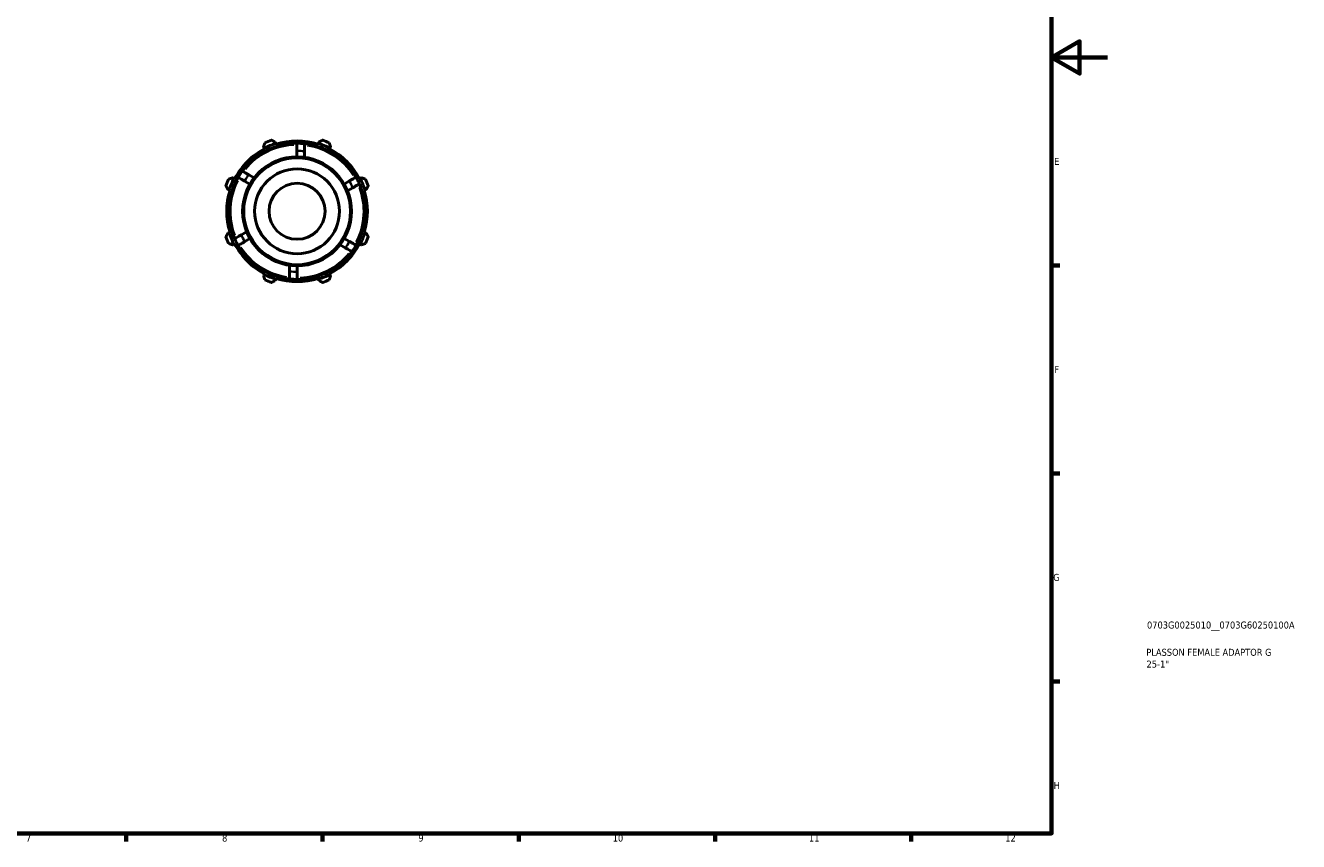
# Model space of a CAD drawing. Header units: millimetres. Extents: x 0 to 909, y 0 to 594.
# Tile 3 of 4: x 455 to 909, y 17 to 308. Entities that reach past the tile are written whole.
import ezdxf

# ---------------------------------------------------------------- set-up
doc = ezdxf.new("R2010")
doc.units = ezdxf.units.MM
for name, color, linetype, lineweight in [('Border (ISO)', 7, 'Continuous', 70), ('Title (ISO)', 7, 'Continuous', 50), ('Visible (ISO)', 7, 'Continuous', 50), ('Visible Narrow (ISO)', 7, 'Continuous', 35)]:
    doc.layers.add(name, color=color, linetype=linetype, lineweight=lineweight)
doc.styles.add('Note Text (ISO)', font='tahoma.ttf')

# ---------------------------------------------------------------- blocks, each defined once
blk = doc.blocks.new('Borders Default Border')
at = {"layer": 'Border (ISO)'}
for p, q in [((821, 222.75), (823.9, 222.75)), ((821, 148.5), (823.9, 148.5)), ((821, 74.25), (823.9, 74.25)), ((490.58, 20), (490.58, 17.1)), ((560.67, 20), (560.67, 17.1)), ((630.75, 20), (630.75, 17.1)), ((700.83, 20), (700.83, 17.1)), ((770.92, 20), (770.92, 17.1))]:
    blk.add_line(p, q, dxfattribs=at)
at = {"layer": 'Border (ISO)', "flags": 128}
for points in [[(20, 20), (20, 574), (821, 574), (821, 20), (20, 20)], [(841, 297), (821, 297), (831, 302.77), (831, 291.23), (821, 297)]]:
    blk.add_lwpolyline(points, dxfattribs=at)
at = {"layer": 'Border (ISO)', "color": 232, "true_color": 0xca0064, "char_height": 2.5, "attachment_point": 7, "style": 'Note Text (ISO)'}
for s, insert in [('E', (821.94, 258.63)), ('F', (822, 184.38)), ('G', (821.61, 110.08)), ('H', (821.74, 35.88)), ('7', (454.77, 17.1)), ('8', (524.81, 17.04)), ('9', (594.88, 17.05)), ('10', (664.29, 17.05)), ('11', (734.37, 17.1)), ('12', (804.46, 17.1))]:
    blk.add_mtext(s, dxfattribs=dict(at, insert=insert))
blk = doc.blocks.new('Title Blocks ISO')
at = {"layer": 'Title (ISO)', "color": 232, "true_color": 0xca0064, "style": 'Note Text (ISO)'}
for tag, p in [('PART_NUMBER_001', (34.08, 73.13)), ('DESCRIPTION_001', (33.84, 63.4)), ('DESCRIPTION_002', (33.91, 59.18))]:
    blk.add_attdef(tag, p, '', height=2.5, dxfattribs=at)

msp = doc.modelspace()

# ---------------------------------------------------------------- linework, layer by layer
at = {"layer": 'Visible (ISO)'}
for p, q in [((539.614, 265.038), (539.864, 264.559)), ((539.864, 264.559), (539.988, 264.319)), ((543.951, 266.252), (543.789, 266.767)), ((544.032, 265.994), (543.951, 266.252)), ((559.215, 266.252), (559.134, 265.994)), ((559.377, 266.767), (559.215, 266.252)), ((563.177, 264.319), (563.302, 264.559)), ((563.302, 264.559), (563.551, 265.038)), ((551.559, 263.647), (551.559, 261.487)), ((554.259, 261.301), (554.259, 263.48)), ((536.246, 253.992), (534.359, 255.081)), ((529.071, 253.766), (528.592, 254.015)), ((529.31, 253.641), (529.071, 253.766)), ((532.865, 252.826), (534.736, 251.746)), ((570.277, 252.867), (568.407, 251.787)), ((569.596, 249.356), (571.483, 250.446)), ((574.095, 253.766), (573.856, 253.641)), ((574.574, 254.015), (574.095, 253.766)), ((526.863, 249.841), (527.378, 249.678)), ((527.378, 249.678), (527.635, 249.597)), ((575.531, 249.597), (575.788, 249.678)), ((575.788, 249.678), (576.303, 249.841)), ((527.378, 234.415), (526.863, 234.252)), ((527.635, 234.496), (527.378, 234.415)), ((533.57, 234.737), (531.683, 233.648)), ((532.889, 231.226), (534.759, 232.306)), ((570.301, 231.267), (568.43, 232.347)), ((575.788, 234.415), (575.531, 234.496)), ((576.303, 234.252), (575.788, 234.415)), ((528.592, 230.078), (529.071, 230.327)), ((529.071, 230.327), (529.31, 230.452)), ((566.92, 230.101), (568.807, 229.012)), ((573.856, 230.452), (574.095, 230.327)), ((574.095, 230.327), (574.574, 230.078)), ((548.907, 222.792), (548.907, 220.613)), ((539.864, 219.534), (539.614, 219.055)), ((539.988, 219.774), (539.864, 219.534)), ((551.607, 220.447), (551.607, 222.607)), ((563.302, 219.534), (563.177, 219.774)), ((563.551, 219.055), (563.302, 219.534)), ((543.789, 217.326), (543.951, 217.841)), ((543.951, 217.841), (544.032, 218.099)), ((559.134, 218.099), (559.215, 217.841)), ((559.215, 217.841), (559.377, 217.326))]:
    msp.add_line(p, q, dxfattribs=at)
for radius in [19.44, 15.146, 10]:
    msp.add_circle((551.583, 242.047), radius, dxfattribs=at)
for radius, start, end in [(25.11, 117.5, 152.5), (24.3, 90.05584, 143.67682), (25.38, 107.5, 117.5), (27, 109.79198, 115.20802), (25.11, 72.5, 107.5), (24.3, 83.67682, 90.05584), (24.3, 30.05584, 83.67682), (25.38, 62.5, 72.5), (27, 64.79198, 70.20802), (25.11, 27.5, 62.5), (24.3, 143.67682, 150.05584), (27, 154.79198, 160.20802), (24.3, 150.05584, 203.67682), (25.38, 152.5, 162.5), (24.3, 23.67682, 30.05584), (24.3, 330.05584, 23.67682), (25.38, 17.5, 27.5), (27, 19.79198, 25.20802), (25.11, 162.5, 197.5), (25.11, 342.5, 17.5), (27, 199.79198, 205.20802), (25.38, 197.5, 207.5), (24.3, 203.67682, 210.05584), (25.38, 332.5, 342.5), (27, 334.79198, 340.20802), (25.11, 207.5, 242.5), (24.3, 210.05584, 263.67682), (24.3, 270.05584, 323.67682), (25.11, 297.5, 332.5), (24.3, 323.67682, 330.05584), (25.38, 242.5, 252.5), (25.38, 287.5, 297.5), (27, 244.79198, 250.20802), (25.11, 252.5, 287.5), (24.3, 263.67682, 270.05584), (27, 289.79198, 295.20802)]:
    msp.add_arc((551.583, 242.047), radius, start, end, dxfattribs=at)
for points, weights in [([(540.083, 266.475), (539.844, 265.742), (539.614, 265.038)], [1.01418831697, 1.01016216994, 1.00533065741]), ([(543.789, 266.767), (543.128, 267.102), (542.441, 267.452)], [1.00533065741, 1.01016216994, 1.01418831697]), ([(560.725, 267.452), (560.037, 267.102), (559.377, 266.767)], [1.01418831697, 1.01016216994, 1.00533065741]), ([(563.551, 265.038), (563.322, 265.742), (563.082, 266.475)], [1.00533065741, 1.01016216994, 1.01418831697]), ([(526.178, 251.189), (526.527, 250.501), (526.863, 249.841)], [1.01418831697, 1.01016216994, 1.00533065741]), ([(528.592, 254.015), (527.888, 253.785), (527.154, 253.546)], [1.00533065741, 1.01016216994, 1.01418831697]), ([(576.012, 253.546), (575.278, 253.785), (574.574, 254.015)], [1.01418831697, 1.01016216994, 1.00533065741]), ([(576.303, 249.841), (576.639, 250.501), (576.988, 251.189)], [1.00533065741, 1.01016216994, 1.01418831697]), ([(526.863, 234.252), (526.527, 233.592), (526.178, 232.904)], [1.00533065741, 1.01016216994, 1.01418831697]), ([(576.988, 232.904), (576.639, 233.592), (576.303, 234.252)], [1.01418831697, 1.01016216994, 1.00533065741]), ([(527.154, 230.547), (527.888, 230.308), (528.592, 230.078)], [1.01418831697, 1.01016216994, 1.00533065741]), ([(574.574, 230.078), (575.278, 230.308), (576.012, 230.547)], [1.00533065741, 1.01016216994, 1.01418831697]), ([(539.614, 219.055), (539.844, 218.351), (540.083, 217.618)], [1.00533065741, 1.01016216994, 1.01418831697]), ([(563.082, 217.618), (563.322, 218.351), (563.551, 219.055)], [1.01418831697, 1.01016216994, 1.00533065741]), ([(542.441, 216.641), (543.128, 216.991), (543.789, 217.326)], [1.01418831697, 1.01016216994, 1.00533065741]), ([(559.377, 217.326), (560.037, 216.991), (560.725, 216.641)], [1.00533065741, 1.01016216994, 1.01418831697])]:
    msp.add_rational_spline(points, weights, degree=2, dxfattribs=at)
for points, knots in [([(551.559, 266.347), (551.559, 266.347), (551.559, 266.269), (551.559, 266.013), (551.559, 265.791), (551.559, 265.32), (551.559, 264.988), (551.559, 264.372), (551.559, 263.98), (551.559, 263.647)], [0, 0, 0, 0, 0.09996496, 0.09996496, 0.19992994, 0.19992994, 0.29989496, 0.29989496, 0.39986001, 0.39986001, 0.39986001, 0.39986001]), ([(554.259, 263.48), (554.259, 263.817), (554.259, 264.213), (554.259, 264.833), (554.259, 265.168), (554.259, 265.642), (554.259, 265.865), (554.259, 266.121), (554.259, 266.199), (554.259, 266.199)], [-0.40126359, -0.40126359, -0.40126359, -0.40126359, -0.30031869, -0.30031869, -0.19982263, -0.19982263, -0.0997551, -0.0997551, 0, 0, 0, 0]), ([(534.359, 255.081), (534.068, 255.249), (533.725, 255.447), (533.187, 255.758), (532.897, 255.925), (532.487, 256.162), (532.294, 256.273), (532.072, 256.401), (532.005, 256.44), (532.005, 256.44)], [-0.40126359, -0.40126359, -0.40126359, -0.40126359, -0.30031869, -0.30031869, -0.19982263, -0.19982263, -0.0997551, -0.0997551, 0, 0, 0, 0]), ([(530.527, 254.176), (530.527, 254.176), (530.594, 254.137), (530.815, 254.01), (531.007, 253.898), (531.416, 253.663), (531.704, 253.497), (532.237, 253.189), (532.576, 252.993), (532.865, 252.826)], [0, 0, 0, 0, 0.09996496, 0.09996496, 0.19992994, 0.19992994, 0.29989496, 0.29989496, 0.39986001, 0.39986001, 0.39986001, 0.39986001]), ([(572.615, 254.217), (572.615, 254.217), (572.548, 254.178), (572.327, 254.051), (572.135, 253.939), (571.727, 253.704), (571.439, 253.538), (570.905, 253.23), (570.566, 253.034), (570.277, 252.867)], [0, 0, 0, 0, 0.09996496, 0.09996496, 0.19992994, 0.19992994, 0.29989496, 0.29989496, 0.39986001, 0.39986001, 0.39986001, 0.39986001]), ([(571.483, 250.446), (571.774, 250.614), (572.118, 250.812), (572.655, 251.122), (572.945, 251.29), (573.355, 251.526), (573.548, 251.638), (573.77, 251.766), (573.837, 251.805), (573.837, 251.805)], [-0.40126359, -0.40126359, -0.40126359, -0.40126359, -0.30031869, -0.30031869, -0.19982263, -0.19982263, -0.0997551, -0.0997551, 0, 0, 0, 0]), ([(531.683, 233.648), (531.391, 233.479), (531.048, 233.281), (530.511, 232.971), (530.221, 232.803), (529.811, 232.567), (529.617, 232.455), (529.396, 232.327), (529.328, 232.288), (529.328, 232.288)], [-0.40126359, -0.40126359, -0.40126359, -0.40126359, -0.30031869, -0.30031869, -0.19982263, -0.19982263, -0.0997551, -0.0997551, 0, 0, 0, 0]), ([(530.55, 229.876), (530.55, 229.876), (530.618, 229.915), (530.839, 230.043), (531.031, 230.154), (531.439, 230.389), (531.727, 230.555), (532.26, 230.863), (532.6, 231.059), (532.889, 231.226)], [0, 0, 0, 0, 0.09996496, 0.09996496, 0.19992994, 0.19992994, 0.29989496, 0.29989496, 0.39986001, 0.39986001, 0.39986001, 0.39986001]), ([(568.807, 229.012), (569.098, 228.844), (569.441, 228.646), (569.979, 228.335), (570.269, 228.168), (570.679, 227.931), (570.872, 227.82), (571.093, 227.692), (571.161, 227.653), (571.161, 227.653)], [-0.40126359, -0.40126359, -0.40126359, -0.40126359, -0.30031869, -0.30031869, -0.19982263, -0.19982263, -0.0997551, -0.0997551, 0, 0, 0, 0]), ([(572.639, 229.917), (572.639, 229.917), (572.572, 229.956), (572.351, 230.084), (572.158, 230.195), (571.75, 230.43), (571.462, 230.597), (570.929, 230.904), (570.589, 231.1), (570.301, 231.267)], [0, 0, 0, 0, 0.09996496, 0.09996496, 0.19992994, 0.19992994, 0.29989496, 0.29989496, 0.39986001, 0.39986001, 0.39986001, 0.39986001]), ([(548.907, 220.613), (548.907, 220.276), (548.907, 219.88), (548.907, 219.26), (548.907, 218.925), (548.907, 218.451), (548.907, 218.228), (548.907, 217.973), (548.907, 217.894), (548.907, 217.894)], [-0.40126359, -0.40126359, -0.40126359, -0.40126359, -0.30031869, -0.30031869, -0.19982263, -0.19982263, -0.0997551, -0.0997551, 0, 0, 0, 0]), ([(551.607, 217.747), (551.607, 217.747), (551.607, 217.825), (551.607, 218.08), (551.607, 218.302), (551.607, 218.773), (551.607, 219.105), (551.607, 219.721), (551.607, 220.113), (551.607, 220.447)], [0, 0, 0, 0, 0.09996496, 0.09996496, 0.19992994, 0.19992994, 0.29989496, 0.29989496, 0.39986001, 0.39986001, 0.39986001, 0.39986001])]:
    msp.add_open_spline(points, degree=3, knots=knots, dxfattribs=at)
at = {"layer": 'Visible Narrow (ISO)'}
msp.add_circle((551.583, 242.047), 18.94, dxfattribs=at)
for radius, start, end in [(23.8, 92.73134, 140.8691), (23.8, 32.73134, 80.8691), (21.6, 83.24157, 89.70381), (21.6, 143.24157, 149.70381), (23.8, 152.73134, 200.8691), (21.6, 23.24157, 29.70381), (23.8, 332.73134, 20.8691), (21.6, 203.24157, 209.70381), (23.8, 212.73134, 260.8691), (21.6, 323.24157, 329.70381), (23.8, 272.73134, 320.8691), (21.6, 263.24157, 269.70381)]:
    msp.add_arc((551.583, 242.047), radius, start, end, dxfattribs=at)

# ---------------------------------------------------------------- block references
msp.add_blockref('Borders Default Border', (0, 0))
msp.add_blockref('Title Blocks ISO', (821, 20)).add_auto_attribs({'PART_NUMBER_001': '0703G0025010__0703G60250100A', 'DESCRIPTION_001': 'PLASSON FEMALE ADAPTOR G', 'DESCRIPTION_002': '25-1"'})

doc.saveas('drawing.dxf')
